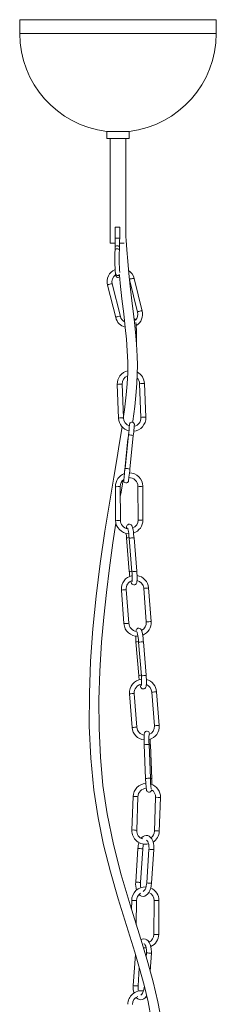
# Model space of a CAD drawing. Header units: millimetres. Extents: x -259 to 260, y -1523 to 328.
# Tile 2 of 3: x -51 to 71, y -910 to -298. Entities that reach past the tile are written whole.
import ezdxf

# ---------------------------------------------------------------- set-up
doc = ezdxf.new("R2010")
doc.units = ezdxf.units.MM

msp = doc.modelspace()

# ---------------------------------------------------------------- linework, layer by layer
at = {"color": 7, "linetype": 'Continuous', "lineweight": 15}
for p, q in [((-51.17, -297.69), (-51.17, -306.28)), ((-51.17, -297.69), (70.83, -297.69)), ((70.83, -306.28), (70.83, -297.69)), ((2.83, -367.24), (2.83, -367.94)), ((2.83, -367.24), (16.83, -367.24)), ((16.83, -371.69), (16.83, -367.24)), ((2.83, -370.83), (2.83, -371.69)), ((16.83, -371.69), (2.83, -371.69)), ((4.96, -371.69), (4.96, -436.69)), ((14.7, -432.77), (14.7, -371.69)), ((8.14, -426.69), (8.14, -433.69)), ((10.87, -426.69), (8.14, -426.69)), ((10.87, -433.69), (10.87, -426.69)), ((8.09, -436.69), (4.96, -436.69)), ((8.05, -439.15), (7.98, -440.98)), ((10.71, -441.08), (10.78, -439.25)), ((10.71, -441.08), (10.71, -441.03)), ((13.68, -436.69), (10.85, -436.69)), ((10.52, -457.87), (10.72, -457.7)), ((16.92, -459.39), (21.99, -479.66)), ((24.91, -478.96), (19.83, -458.66)), ((3.35, -462.82), (8.4, -483.01)), ((11.31, -482.29), (6.26, -462.1)), ((21.28, -499.14), (21.25, -492.01)), ((9.4, -524.67), (10.22, -545.63)), ((13.22, -545.51), (12.39, -524.55)), ((23.26, -524.21), (24.09, -545.23)), ((27.08, -545.05), (26.26, -524.09)), ((16.37, -556.09), (14.2, -576.95)), ((17.19, -577.26), (19.35, -556.4)), ((16.01, -558.54), (14.03, -577.68)), ((13.63, -580.24), (14.05, -577.73)), ((22.21, -588.03), (22.31, -609.1)), ((25.31, -609.1), (25.21, -588.01)), ((8.25, -588.15), (8.35, -609.12)), ((11.35, -609.1), (11.25, -588.14)), ((15.12, -620.02), (16.83, -640.98)), ((16.79, -620.23), (18.49, -641.15)), ((21.48, -640.91), (19.78, -619.98)), ((11.92, -652.54), (13.53, -673.48)), ((16.52, -673.25), (14.91, -652.31)), ((25.8, -651.46), (27.41, -672.43)), ((30.4, -672.17), (28.79, -651.23)), ((20.96, -684.75), (22.67, -705.71)), ((22.63, -684.95), (24.34, -705.88)), ((27.33, -705.63), (25.62, -684.71)), ((30.81, -716.08), (32.42, -737.04)), ((35.41, -736.78), (33.8, -715.85)), ((16.93, -717.16), (18.54, -738.09)), ((21.53, -737.86), (19.92, -716.93)), ((26.13, -748.81), (26.93, -769.79)), ((29.93, -769.68), (29.13, -748.69)), ((30.74, -770.05), (29.93, -748.92)), ((29.93, -748.92), (29.93, -748.92)), ((29.93, -769.68), (29.93, -769.67)), ((19.22, -781.05), (18.46, -801.96)), ((21.46, -802.07), (22.22, -781.16)), ((33.19, -781.62), (32.43, -802.53)), ((35.42, -802.75), (36.19, -781.72)), ((22.19, -813.34), (20.81, -834.3)), ((23.8, -834.52), (25.18, -813.54)), ((29.05, -813.89), (27.67, -834.84)), ((30.67, -835.04), (32.05, -814.09)), ((18.32, -845.7), (18.28, -851.32)), ((21.2, -860.82), (21.32, -845.72)), ((32.27, -845.79), (32.1, -866.85)), ((35.1, -866.85), (35.27, -845.81)), ((20.6, -879.31), (19.32, -898.7)), ((27.56, -878.3), (27.38, -881.09)), ((29.82, -889.65), (30.56, -878.49)), ((22.31, -898.93), (23.06, -887.63)), ((27.15, -905.67), (27.88, -906.16))]:
    msp.add_line(p, q, dxfattribs=at)
at = {"color": 8, "linetype": 'Continuous', "lineweight": 15}
for p, q in [((-51.17, -306.28), (70.83, -306.28)), ((10.87, -433.69), (8.14, -433.69)), ((26.19, -899.25), (26.18, -899.25))]:
    msp.add_line(p, q, dxfattribs=at)
at = {"color": 7, "linetype": 'Continuous', "lineweight": 15, "flags": 128}
for points in [[(18.87, -548.22), (18.97, -547.54), (20.23, -538.32), (21.19, -529.33), (21.6, -523.76), (21.83, -518.18), (21.88, -512.59), (21.75, -507.06), (21.32, -499.66), (20.66, -492.06), (19.81, -484.08), (19.07, -477.68), (18.27, -470.85), (17.44, -463.47), (16.61, -455.54), (15.89, -447.88), (15.31, -440.98), (14.85, -434.86), (14.7, -432.7)], [(10.52, -457.87), (10.8, -457.65), (10.8, -457.65)], [(10.69, -456.61), (11.21, -461.61), (12.3, -471.46), (13.37, -480.65), (14.34, -489.26), (15.05, -496.57), (15.58, -503.7), (15.85, -510.7), (15.85, -517.51), (15.56, -524.25), (15, -531.06), (13.9, -540.48), (13.12, -545.92)], [(12.38, -550.98), (10.81, -560.78), (9.04, -571.39), (7.18, -582.33), (5.31, -593.5), (3.48, -604.76), (1.73, -616), (-1.16, -636.09), (-3.68, -656.4), (-5.71, -676.65), (-7.16, -696.8), (-7.95, -717.03), (-7.97, -737.18), (-7.11, -757.15), (-5.2, -777.09), (-2.58, -794.22), (0.93, -811.1), (5.18, -827.87), (9.97, -844.61), (15.06, -861.26), (20.18, -877.89), (23.19, -888.08), (26.01, -898.37), (28.49, -908.73), (30.49, -919.09)], [(19.35, -556.4), (19.43, -555.63), (19.58, -554.21), (19.71, -552.9), (19.82, -551.76), (19.91, -550.84), (19.97, -550.18), (19.99, -549.78), (20, -549.66), (19.99, -549.55), (19.98, -549.41), (19.89, -549.1), (19.66, -548.7), (19.25, -548.36), (18.75, -548.17), (18.16, -548.19), (17.74, -548.36), (17.44, -548.59), (17.24, -548.83), (17.12, -549.05), (17.06, -549.21), (17.04, -549.29), (17.02, -549.35), (17.01, -549.42), (16.99, -549.56), (16.93, -550.01), (16.88, -550.48)], [(13.43, -583.77), (13.41, -583.91), (13.38, -584.31), (13.38, -584.42), (13.39, -584.54), (13.4, -584.68), (13.49, -584.99), (13.72, -585.38), (14.13, -585.73), (14.63, -585.91), (15.22, -585.9), (15.64, -585.73), (15.94, -585.5), (16.14, -585.26), (16.26, -585.03), (16.32, -584.88), (16.34, -584.8), (16.35, -584.73), (16.37, -584.66), (16.39, -584.53), (16.45, -584.08), (16.54, -583.31), (16.65, -582.31), (16.78, -581.11), (16.93, -579.75), (17.08, -578.3), (17.19, -577.26), (17.19, -577.26)], [(14.2, -576.95), (14.12, -577.73), (13.97, -579.18), (13.82, -580.55), (13.69, -581.78), (13.58, -582.8), (13.49, -583.57), (13.43, -584.04), (13.41, -584.14), (13.42, -584.13)], [(14.03, -577.68), (13.95, -578.45), (13.8, -579.88), (13.77, -580.18)], [(11.28, -594.21), (11.53, -592.71), (12.97, -584.13)], [(36.96, -921.72), (34.65, -908.78), (31.68, -896.33), (28.36, -884.35), (24.78, -872.4), (21.08, -860.42), (17.4, -848.45), (11.9, -829.7), (7.02, -810.79), (3.07, -791.73), (0.5, -774.28), (-1.13, -756.63), (-1.94, -738.79), (-2.02, -720.89), (-1.47, -703), (-0.36, -684.96), (0.98, -669.48), (2.63, -654.05), (4.54, -638.7), (6.71, -623.25), (8.59, -610.92)], [(19.78, -619.98), (19.71, -619.19), (19.55, -617.7), (19.36, -616.3), (19.15, -615.04), (18.91, -613.96), (18.65, -613.07), (18.38, -612.48), (18.06, -612.04), (17.62, -611.72), (17.02, -611.53), (16.37, -611.61), (15.86, -611.89), (15.53, -612.23), (15.32, -612.61), (15.18, -613.04), (15.05, -613.76), (15.01, -614.19)], [(15.78, -613.98), (15.78, -613.97), (15.84, -614.13), (15.96, -614.54), (16.13, -615.25), (16.31, -616.24), (16.49, -617.45), (16.66, -618.81), (16.79, -620.23)], [(17.73, -647.1), (17.96, -647.86), (18.22, -648.45), (18.55, -648.89), (18.98, -649.22), (19.59, -649.4), (20.24, -649.32), (20.75, -649.04), (21.07, -648.7), (21.28, -648.32), (21.43, -647.89), (21.56, -647.18), (21.64, -646.2), (21.66, -644.94), (21.64, -643.57), (21.57, -642.09), (21.48, -640.91)], [(18.49, -641.15), (18.55, -641.9), (18.63, -643.3), (18.66, -644.59), (18.65, -645.7), (18.61, -646.55), (18.55, -647.01), (18.52, -647.16), (18.52, -647.15)], [(25.62, -684.71), (25.55, -683.92), (25.39, -682.43), (25.2, -681.03), (24.99, -679.77), (24.76, -678.69), (24.49, -677.79), (24.22, -677.2), (23.9, -676.77), (23.47, -676.44), (22.86, -676.26), (22.21, -676.33), (21.7, -676.61), (21.38, -676.96), (21.16, -677.34), (21.02, -677.77), (20.94, -678.2)], [(21.62, -678.7), (21.62, -678.7), (21.68, -678.86), (21.81, -679.27), (21.97, -679.97), (22.15, -680.97), (22.34, -682.18), (22.5, -683.54), (22.63, -684.95)], [(23.46, -711.36), (23.53, -711.69), (23.8, -712.59), (24.06, -713.18), (24.39, -713.62), (24.82, -713.94), (25.43, -714.12), (26.08, -714.05), (26.59, -713.77), (26.91, -713.42), (27.12, -713.05), (27.27, -712.62), (27.4, -711.9), (27.48, -710.92), (27.51, -709.67), (27.48, -708.29), (27.41, -706.82), (27.33, -705.63)], [(24.34, -705.88), (24.39, -706.63), (24.47, -708.03), (24.5, -709.32), (24.49, -710.42), (24.45, -711.27), (24.39, -711.73), (24.36, -711.89), (24.36, -711.88)], [(29.43, -742.31), (29.42, -742.19), (29.25, -741.49), (29.12, -741.2), (28.89, -740.87), (28.53, -740.58), (28.01, -740.39), (27.44, -740.4), (26.95, -740.6), (26.63, -740.87), (26.42, -741.15), (26.31, -741.39), (26.23, -741.64), (26.17, -741.97), (26.1, -742.71), (26.06, -743.62), (26.05, -744.79), (26.06, -746.13), (26.09, -747.57), (26.13, -748.81)], [(26.93, -769.79), (26.96, -770.58), (27.04, -772.05), (27.13, -773.43), (27.23, -774.66), (27.33, -775.7), (27.45, -776.52), (27.61, -777.22), (27.74, -777.51), (27.97, -777.83), (28.34, -778.13), (28.85, -778.32), (29.42, -778.31), (29.91, -778.11), (30.23, -777.84), (30.44, -777.56), (30.56, -777.31), (30.63, -777.07), (30.68, -776.84)], [(32.05, -814.09), (32.08, -813.23), (32.01, -811.63), (31.78, -810.09), (31.37, -808.68), (30.77, -807.41), (30.06, -806.45), (29.25, -805.77), (28.37, -805.36), (27.32, -805.23), (26.34, -805.42), (25.45, -805.87), (24.63, -806.58), (24.27, -807.06)], [(27.43, -808.23), (27.47, -808.23), (27.62, -808.29), (27.89, -808.52), (28.25, -809.05), (28.59, -809.84), (28.87, -810.86), (29.04, -812.06), (29.08, -813.37), (29.05, -813.89)], [(22.87, -841.99), (23.6, -842.61), (24.49, -843.02), (25.54, -843.16), (26.52, -842.97), (27.4, -842.51), (28.22, -841.8), (28.98, -840.82), (29.63, -839.57), (30.14, -838.14), (30.49, -836.59), (30.67, -835.04)], [(27.67, -834.84), (27.61, -835.53), (27.38, -836.82), (27.04, -837.98), (26.61, -838.93), (26.16, -839.61), (25.76, -840), (25.5, -840.14), (25.43, -840.15)], [(30.56, -878.49), (30.59, -877.64), (30.52, -876.03), (30.29, -874.5), (29.88, -873.08), (29.28, -871.82), (28.57, -870.86), (27.76, -870.18), (26.88, -869.77), (25.83, -869.63), (24.85, -869.82), (24.1, -870.21)], [(25.96, -872.64), (25.98, -872.63), (26.13, -872.69), (26.4, -872.93), (26.76, -873.46), (27.11, -874.25), (27.38, -875.26), (27.55, -876.46), (27.59, -877.77), (27.56, -878.3)], [(26.18, -899.25), (26.12, -899.94), (25.89, -901.23), (25.55, -902.39), (25.12, -903.34), (24.67, -904.02), (24.27, -904.41), (24.02, -904.55), (23.96, -904.56)], [(21.09, -906.04), (21.31, -906.34), (22.11, -907.02), (23, -907.43), (24.05, -907.56), (25.03, -907.37), (25.91, -906.92), (26.73, -906.21), (27.49, -905.23), (27.6, -905.01)]]:
    msp.add_lwpolyline(points, dxfattribs=at)
at = {"color": 8, "linetype": 'Continuous', "lineweight": 15, "flags": 128}
for points in [[(10.71, -441.03), (10.58, -440.74), (10.27, -440.5), (9.81, -440.34), (9.28, -440.28), (8.77, -440.34), (8.34, -440.5), (8.06, -440.74), (7.98, -440.98)], [(10.78, -439.25), (10.78, -439.2), (10.65, -438.91), (10.33, -438.66), (9.88, -438.5), (9.35, -438.44), (8.83, -438.5), (8.41, -438.66), (8.13, -438.91), (8.05, -439.15)], [(18.3, -458.84), (18.86, -458.71), (19.35, -458.64), (19.69, -458.62), (19.83, -458.66), (19.83, -458.66)], [(23.35, -479.03), (23.91, -478.9), (24.4, -478.83), (24.74, -478.81), (24.88, -478.85), (24.88, -478.85)], [(24.11, -545.17), (24.1, -545.16), (24.29, -545.13), (24.68, -545.09), (25.2, -545.06), (25.78, -545.04)], [(22.33, -608.99), (22.31, -609), (22.47, -609.03), (22.83, -609.05), (23.35, -609.07), (23.93, -609.07)], [(16.85, -640.94), (16.84, -640.95), (17.02, -640.95), (17.4, -640.93), (17.92, -640.89), (18.5, -640.85), (18.51, -640.85)], [(27.43, -672.4), (27.42, -672.4), (27.59, -672.39), (27.96, -672.37), (28.48, -672.33), (29.06, -672.29)], [(22.69, -705.67), (22.68, -705.68), (22.86, -705.68), (23.24, -705.66), (23.76, -705.62), (24.34, -705.57), (24.35, -705.57)], [(32.44, -737.01), (32.43, -737.01), (32.6, -737.01), (32.97, -736.98), (33.49, -736.94), (34.07, -736.9)], [(32.44, -802.53), (32.43, -802.53), (32.58, -802.49), (32.93, -802.46), (33.43, -802.45), (34.01, -802.47)], [(20.83, -834.3), (20.82, -834.3), (21, -834.32), (21.38, -834.34), (21.91, -834.38), (22.49, -834.42), (23.04, -834.45), (23.49, -834.48), (23.75, -834.49), (23.78, -834.49)], [(32.12, -866.79), (32.1, -866.79), (32.27, -866.8), (32.64, -866.81), (33.15, -866.82), (33.73, -866.82)], [(19.35, -898.71), (19.33, -898.71), (19.51, -898.72), (19.9, -898.75), (20.42, -898.79), (21, -898.83), (21.55, -898.86), (22, -898.89), (22.26, -898.9), (22.29, -898.9)]]:
    msp.add_lwpolyline(points, dxfattribs=at)
at = {"color": 7, "linetype": 'Continuous', "lineweight": 15}
for centre, radius, start, end in [((10.24, -306.28), 61.41, 180, 263.06878), ((9.42, -306.28), 61.41, 276.93122, 0), ((-10.41, -369.37), 13.33, 353.751, 6.16701), ((-144.09, -433.86), 152.23, 358.00972, 0.06517), ((-142.15, -433.89), 153.02, 357.99437, 0.07704), ((125.36, -446.46), 117.5, 177.32587, 184.56126), ((141.67, -446.38), 131.07, 177.68348, 183.7821), ((11.46, -460.77), 8.37, 114.21926, 194.21343), ((11.3, -460.73), 5.22, 124.66931, 195.13512), ((10.74, -455.92), 2.51, 177.37096, 230.74677), ((9.83, -456.69), 1.36, 239.94143, 315.50945), ((12.24, -460.35), 7.78, 12.55148, 57.23287), ((16.46, -481.03), 8.3, 193.84064, 255.00763), ((16.34, -481.08), 5.17, 193.47215, 242.26866), ((19.12, -485.12), 1.57, 18.48074, 65.95063), ((16.89, -480.91), 5.25, 315.09169, 14.65672), ((16.74, -480.9), 8.39, 301.51258, 14.08062), ((-28.07, -491.63), 49.32, 359.5617, 6.35565), ((17.7, -524.26), 8.32, 102.8787, 182.8177), ((17.66, -524.24), 5.27, 110.97521, 183.35776), ((18.17, -524.28), 5.1, 0.86982, 45.60098), ((17.88, -524.35), 8.39, 1.80968, 61.76471), ((18.72, -545.44), 8.38, 275.56065, 2.6583), ((18.9, -545.56), 5.2, 281.34661, 4.30847), ((18.7, -545.33), 8.48, 182.01766, 255.8531), ((18.52, -545.44), 5.3, 180.79073, 252.52126), ((-290.15, -522.9), 308.31, 353.81969, 355.02438), ((16.68, -588.08), 8.42, 109.47794, 180.49085), ((16.86, -587.99), 8.35, 359.83723, 90.10514), ((16.44, -587.99), 5.18, 124.96223, 181.63096), ((16.78, -588.03), 5.43, 0.06802, 92.45302), ((16.71, -609.14), 8.36, 179.84432, 268.56493), ((16.73, -609.12), 5.38, 179.85309, 261.4604), ((17.02, -609.13), 5.29, 291.23227, 1.47706), ((16.85, -609.03), 8.46, 288.02751, 0.3951), ((59.29, -616.12), 44.34, 181.52446, 185.05465), ((66.22, -637.09), 49.55, 184.46925, 188.06894), ((20.32, -651.85), 8.43, 101.52268, 184.69326), ((20.12, -651.71), 5.25, 107.01271, 186.59884), ((20.48, -651.78), 5.32, 3.38524, 77.85326), ((20.44, -651.81), 8.37, 3.94312, 81.77175), ((21.89, -672.91), 8.39, 183.90991, 272.11872), ((21.97, -672.85), 5.47, 184.18675, 262.11314), ((22.17, -672.93), 5.27, 295.57259, 5.76452), ((21.98, -672.85), 8.45, 291.99608, 4.58415), ((68.11, -680.69), 47.32, 180.61964, 184.91527), ((25.31, -716.45), 8.41, 95.69657, 184.8255), ((69.24, -702.1), 46.71, 184.39213, 187.74426), ((25.43, -716.43), 8.39, 3.98831, 75.83732), ((25.27, -716.43), 5.38, 98.74102, 185.31064), ((25.34, -716.48), 5.48, 4.24655, 67.54089), ((26.9, -737.51), 8.38, 183.979, 264.2661), ((26.96, -737.48), 5.45, 184.06244, 260.86081), ((27.05, -737.49), 8.39, 283.85807, 4.82027), ((27.07, -737.5), 5.37, 292.56607, 5.1847), ((76.55, -745.62), 47.52, 176.08027, 183.7132), ((-79.38, -752.99), 109.38, 2.13163, 3.94962), ((75.94, -769.35), 46.01, 180.40772, 188.61077), ((-67.86, -773.86), 98.67, 0.19099, 2.3017), ((27.62, -781.34), 8.41, 93.60016, 178.03589), ((27.54, -781.27), 5.33, 91.90626, 178.72626), ((27.78, -781.38), 8.42, 357.68518, 73.77077), ((27.87, -781.36), 5.32, 357.27489, 58.24552), ((26.95, -802.28), 8.49, 177.87644, 282.54403), ((26.85, -802.32), 5.4, 177.39693, 252.46274), ((27.38, -802.5), 5.05, 304.29714, 359.683), ((27.41, -802.54), 8.02, 301.27654, 359.25043), ((34.35, -813.86), 12.17, 160.10144, 177.56398), ((35.89, -814.13), 10.73, 161.26527, 176.82618), ((26.75, -845.71), 8.43, 86.67532, 179.88706), ((33.75, -835.37), 12.99, 175.25607, 197.48883), ((33.88, -835.38), 10.11, 174.97654, 193.59652), ((27.07, -845.59), 8.2, 358.44382, 67.77463), ((26.56, -845.66), 5.24, 122.71267, 180.67835), ((27.06, -845.58), 5.21, 357.70859, 68.02093), ((26.89, -866.93), 5.21, 295.51398, 1.53203), ((26.64, -866.77), 8.45, 295.32263, 359.72046), ((26.54, -870.89), 4.4, 257.83975, 280.80792), ((31.95, -899.8), 12.67, 175.04065, 196.06976), ((32.4, -899.79), 10.13, 174.96716, 193.30888), ((24.35, -910.34), 8.44, 81.05644, 179.90978), ((24.14, -910.23), 5.22, 113.31684, 181.28068)]:
    msp.add_arc(centre, radius, start, end, dxfattribs=at)
at = {"color": 8, "linetype": 'Continuous', "lineweight": 15}
for centre, radius, start, end in [((9.58, -455.54), 1.38, 191.40433, 326.0673), ((18.64, -461.7), 2.88, 96.84398, 126.72569), ((5.07, -465.13), 2.88, 96.84398, 126.72569), ((5.79, -464.73), 2.68, 79.84672, 113.362), ((10.12, -485.32), 2.88, 96.83649, 126.74016), ((10.84, -484.93), 2.69, 79.96878, 113.29133), ((23.67, -481.83), 2.82, 96.62266, 126.97755), ((20.62, -452.13), 39.89, 270.08186, 270.91754), ((10.84, -532.19), 7.66, 88.09982, 100.86303), ((11.67, -530.79), 6.29, 83.40169, 95.26682), ((24.83, -533.37), 9.3, 89.2261, 99.73807), ((25.54, -530.33), 6.28, 83.39878, 95.26856), ((26.35, -550.42), 5.41, 82.51562, 96.02741), ((11.67, -553.16), 7.67, 88.10423, 100.85645), ((12.5, -551.74), 6.27, 83.38329, 95.27782), ((16.88, -565.63), 9.55, 75.03399, 93.10183), ((14.72, -586.49), 9.55, 75.03096, 93.1063), ((23.33, -581.69), 6.44, 259.94588, 274.39779), ((24.15, -582.63), 5.49, 266.64405, 281.14824), ((9.32, -583.04), 5.22, 258.2403, 276.09427), ((10.19, -582.74), 5.51, 266.66385, 281.11336), ((9.42, -604.01), 5.22, 258.23206, 276.09996), ((10.29, -603.72), 5.49, 266.64867, 281.14011), ((24.27, -604.05), 5.03, 266.13822, 281.75804), ((14.99, -603.85), 16.18, 270.47147, 276.29862), ((16.58, -599.13), 21.1, 270.57524, 278.72856), ((18.27, -619.94), 21.21, 270.60177, 278.71133), ((10.34, -617.43), 35.15, 272.57802, 275.27777), ((11.38, -619.49), 33.01, 273.80273, 276.1356), ((23.67, -608.33), 43.19, 272.82947, 275.02663), ((25.26, -618.36), 33.06, 273.80401, 276.13341), ((11.95, -638.4), 35.12, 272.57653, 275.27879), ((12.98, -640.36), 33.08, 273.80463, 276.13235), ((27.17, -642.95), 29.4, 273.69105, 276.26698), ((20.83, -668.57), 16.18, 270.47147, 276.29862), ((22.42, -663.86), 21.1, 270.57524, 278.72856), ((24.11, -684.67), 21.21, 270.60177, 278.71133), ((28.68, -672.94), 43.19, 272.82947, 275.02663), ((30.27, -682.98), 33.06, 273.80401, 276.13341), ((15.35, -682.04), 35.15, 272.57802, 275.27777), ((16.39, -684.1), 33.01, 273.80273, 276.1356), ((16.96, -703.01), 35.12, 272.57653, 275.27879), ((17.99, -704.97), 33.08, 273.80463, 276.13235), ((32.18, -707.56), 29.4, 273.69105, 276.26698), ((28.73, -777.59), 28.89, 89.20805, 95.15976), ((29.65, -760.66), 11.75, 88.62643, 92.47421), ((29.75, -803.92), 34.25, 89.70534, 94.72182), ((30.45, -780.97), 11.07, 88.55357, 92.62826), ((20.16, -784.55), 3.63, 79.70882, 104.93084), ((21.01, -785.21), 4.23, 73.33252, 92.70442), ((34.16, -785.99), 4.48, 82.12029, 102.51937), ((34.97, -785.78), 4.23, 73.33252, 92.70442), ((19.4, -805.47), 3.63, 79.7136, 104.92395), ((20.24, -806.15), 4.25, 73.38353, 92.67636), ((34.23, -806.45), 3.99, 72.77678, 93.15424), ((28.15, -745.66), 67.95, 264.96869, 267.49864), ((34.93, -747.49), 66.66, 264.94483, 267.52351), ((33.56, -768.31), 66.79, 264.94772, 267.52131), ((19.58, -825.95), 19.79, 266.35219, 271.09231), ((20.46, -825.96), 19.78, 268.54206, 272.4936), ((33.63, -821.42), 24.41, 266.80186, 270.64356), ((34.41, -826.09), 19.74, 268.5391, 272.4987), ((34.24, -849.01), 17.82, 268.3739, 272.69562), ((33.44, -811.89), 66.66, 264.94483, 267.52351)]:
    msp.add_arc(centre, radius, start, end, dxfattribs=at)

doc.saveas('drawing.dxf')
